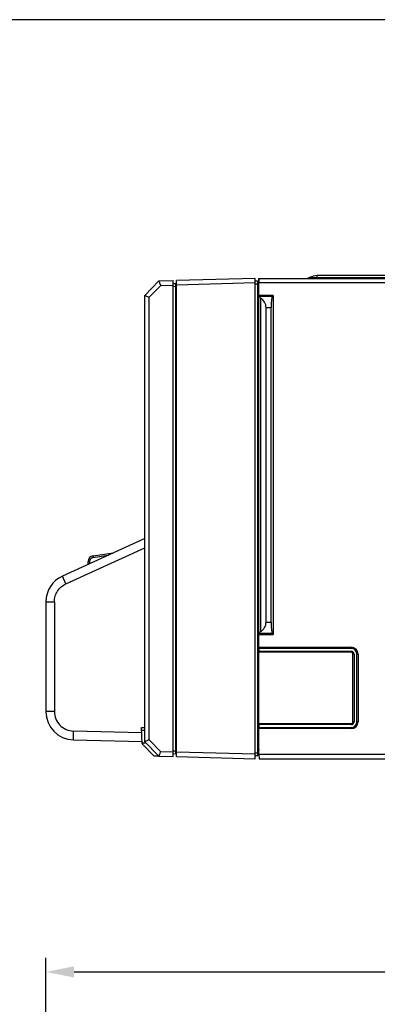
# Model space of a CAD drawing. Header units: millimetres. Extents: x 1895 to 2561, y -1570 to -291.
# Tile 31 of 61: x 2263 to 2327, y -1241 to -1067. Entities that reach past the tile are written whole.
import ezdxf

# ---------------------------------------------------------------- set-up
doc = ezdxf.new("R2010")
doc.units = ezdxf.units.MM
doc.header["$LTSCALE"] = 23.1
doc.header["$PDMODE"] = 3
doc.header["$PDSIZE"] = 0.31
doc.layers.get('0').update_dxf_attribs({"linetype": 'CONTINUOUS'})
doc.layers.get('Defpoints').update_dxf_attribs({"linetype": 'CONTINUOUS'})
doc.layers.add('TEXT', color=7, linetype='CONTINUOUS')
doc.styles.get("Standard").update_dxf_attribs({"font": 'arial.ttf'})
doc.dimstyles.new('DIMSTYLE_2$0', dxfattribs={"dimtxt": 2.5, "dimasz": 3, "dimexe": 0.18, "dimexo": 0.0625, "dimgap": 0.09, "dimtad": 1, "dimdec": 0, "dimdsep": 46, "dimtxsty": 'Standard', "dimblk": '_FILLED', "dimcen": 0.09, "dimadec": 0, "dimazin": 0, "dimtp": 0.01, "dimtm": 0.01, "dimtfac": 1, "dimtdec": 0, "dimtofl": 0, "dimtmove": 0, "dimatfit": 3, "dimldrblk": '_FILLED', "dimfxl": 0, "dimtolj": 1, "dimarcsym": 0})

# ---------------------------------------------------------------- blocks, each defined once
blk = doc.blocks.new('_FILLED')
at = {"color": 0, "linetype": 'ByBlock'}
blk.add_solid([(0, 0), (-1, 0.2), (-1, -0.2)], dxfattribs=at)
blk = doc.blocks.new('*D33')
at = {"color": 0, "linetype": 'Continuous', "lineweight": -2}
for p, q in [((2268.11, -1323.65), (2268.11, -1232.72)), ((2449.11, -1269.25), (2449.11, -1232.72)), ((2273.11, -1235.22), (2444.11, -1235.22))]:
    blk.add_line(p, q, dxfattribs=at)
at = {"layer": 'Defpoints', "color": 0, "linetype": 'Continuous'}
for p in [(2449.11, -1235.22), (2449.11, -1270.25), (2268.11, -1324.65)]:
    blk.add_point(p, dxfattribs=at)
at = {"color": 0, "linetype": 'Continuous', "lineweight": -2, "xscale": 5, "yscale": 5, "zscale": 5, "rotation": 180}
blk.add_blockref('_FILLED', (2268.11, -1235.22), dxfattribs=at)
at = {"color": 0, "linetype": 'Continuous', "lineweight": -2, "xscale": 5, "yscale": 5, "zscale": 5}
blk.add_blockref('_FILLED', (2449.11, -1235.22), dxfattribs=at)
at = {"color": 0, "linetype": 'Continuous', "insert": (2358.61, -1223.97), "char_height": 7.5, "width": 14.9442, "attachment_point": 2, "line_spacing_factor": 0.9}
blk.add_mtext('\\A1;181(7.13)', dxfattribs=at)

msp = doc.modelspace()

# ---------------------------------------------------------------- linework, layer by layer
at = {"color": 7, "linetype": 'Continuous'}
for p, q in [((2288.107, -1112.925), (2285.609, -1115.489)), ((2288.107, -1112.928), (2290.609, -1112.858)), ((2288.433, -1113.715), (2288.107, -1112.928)), ((2290.609, -1197.099), (2290.609, -1112.858)), ((2290.609, -1113.358), (2291.109, -1113.385)), ((2291.109, -1196.573), (2291.109, -1113.385)), ((2305.109, -1112.479), (2291.209, -1112.843)), ((2291.209, -1197.115), (2291.209, -1112.843)), ((2305.109, -1113.278), (2291.209, -1113.642)), ((2305.109, -1197.479), (2305.109, -1112.479)), ((2305.609, -1112.979), (2305.109, -1112.979)), ((2305.609, -1113.479), (2305.109, -1113.479)), ((2305.609, -1196.979), (2305.609, -1112.979)), ((2305.709, -1112.479), (2305.709, -1120.479)), ((2305.719, -1112.479), (2305.718, -1120.479)), ((2305.719, -1112.479), (2446.609, -1112.479)), ((2305.77, -1112.479), (2305.799, -1113.279)), ((2305.799, -1177.754), (2305.799, -1113.279)), ((2446.999, -1113.279), (2305.799, -1113.279)), ((2314.75, -1112.304), (2316.109, -1112.305)), ((2316.109, -1112.305), (2316.109, -1111.979)), ((2424.109, -1111.979), (2316.109, -1111.979)), ((2316.109, -1112.305), (2424.109, -1112.305)), ((2286.388, -1115.815), (2288.433, -1113.715)), ((2288.433, -1113.715), (2290.609, -1113.658)), ((2290.609, -1113.865), (2291.109, -1113.876)), ((2291.209, -1114.443), (2291.109, -1114.446)), ((2291.209, -1115.243), (2291.109, -1115.246)), ((2285.607, -1194.468), (2285.609, -1115.498)), ((2285.609, -1115.498), (2285.609, -1115.489)), ((2285.609, -1194.468), (2285.609, -1115.49)), ((2285.609, -1115.498), (2286.388, -1115.815)), ((2286.388, -1194.143), (2286.388, -1115.815)), ((2305.799, -1115.479), (2305.951, -1115.631)), ((2308.299, -1115.479), (2305.799, -1115.479)), ((2305.951, -1115.631), (2308.146, -1115.631)), ((2306.059, -1115.961), (2306.059, -1174.997)), ((2308.146, -1115.631), (2308.299, -1115.479)), ((2308.299, -1115.479), (2308.299, -1175.479)), ((2307.052, -1173.341), (2307.052, -1117.617)), ((2307.052, -1117.617), (2307.93, -1117.617)), ((2307.93, -1173.341), (2307.93, -1117.617)), ((2291.209, -1119.399), (2291.109, -1119.397)), ((2291.109, -1119.95), (2291.209, -1119.949)), ((2305.609, -1120.479), (2305.745, -1120.479)), ((2305.745, -1176.954), (2305.745, -1120.479)), ((2291.109, -1125.007), (2291.209, -1125.008)), ((2291.209, -1125.558), (2291.109, -1125.561)), ((2291.209, -1151.899), (2291.109, -1151.897)), ((2291.109, -1152.45), (2291.209, -1152.449)), ((2285.613, -1158.488), (2271.03, -1165.154)), ((2291.109, -1157.507), (2291.209, -1157.508)), ((2291.209, -1158.058), (2291.109, -1158.061)), ((2271.63, -1166.554), (2285.609, -1160.164)), ((2276.46, -1161.562), (2280.074, -1161.02)), ((2276.497, -1161.858), (2279.09, -1161.469)), ((2275.609, -1163.061), (2275.609, -1162.551)), ((2275.609, -1162.551), (2275.901, -1162.551)), ((2275.901, -1162.927), (2275.901, -1162.551)), ((2271.63, -1166.554), (2271.03, -1165.154)), ((2268.109, -1169.701), (2268.109, -1189.139)), ((2268.109, -1169.701), (2269.608, -1169.701)), ((2269.608, -1169.701), (2269.608, -1189.14)), ((2307.052, -1173.341), (2307.93, -1173.341)), ((2305.799, -1175.479), (2305.951, -1175.326)), ((2305.799, -1175.479), (2308.299, -1175.479)), ((2308.146, -1175.326), (2305.951, -1175.326)), ((2308.146, -1175.326), (2308.299, -1175.479)), ((2305.745, -1176.954), (2305.609, -1176.954)), ((2305.709, -1192.954), (2305.711, -1176.954)), ((2305.781, -1177.954), (2305.781, -1178.454)), ((2322.129, -1177.954), (2305.792, -1177.954)), ((2305.799, -1177.754), (2322.129, -1177.754)), ((2322.129, -1177.954), (2322.129, -1177.754)), ((2305.792, -1178.454), (2322.129, -1178.454)), ((2305.799, -1191.254), (2305.799, -1178.654)), ((2322.129, -1178.654), (2305.799, -1178.654)), ((2322.129, -1178.654), (2322.129, -1178.454)), ((2322.429, -1190.954), (2322.429, -1178.954)), ((2322.629, -1178.954), (2322.429, -1178.954)), ((2322.629, -1178.954), (2322.629, -1190.954)), ((2323.129, -1190.954), (2323.129, -1178.954)), ((2323.329, -1178.954), (2323.129, -1178.954)), ((2323.329, -1178.954), (2323.329, -1190.954)), ((2291.209, -1184.399), (2291.109, -1184.397)), ((2291.109, -1184.95), (2291.209, -1184.949)), ((2305.609, -1187.379), (2305.71, -1187.379)), ((2305.609, -1187.879), (2305.71, -1187.879)), ((2269.608, -1189.139), (2268.109, -1189.139)), ((2291.109, -1189.542), (2291.209, -1189.54)), ((2291.209, -1189.879), (2291.109, -1189.879)), ((2291.109, -1190.007), (2291.209, -1190.008)), ((2305.709, -1189.879), (2305.609, -1189.879)), ((2285.156, -1194.792), (2285.009, -1191.979)), ((2285.009, -1191.979), (2285.607, -1191.979)), ((2291.209, -1190.558), (2291.109, -1190.561)), ((2305.709, -1191.479), (2305.609, -1191.479)), ((2305.709, -1191.779), (2305.609, -1191.779)), ((2305.781, -1191.454), (2305.781, -1191.954)), ((2322.129, -1191.454), (2305.792, -1191.454)), ((2305.792, -1191.954), (2322.129, -1191.954)), ((2305.799, -1191.254), (2322.129, -1191.254)), ((2322.129, -1191.454), (2322.129, -1191.254)), ((2322.129, -1192.154), (2322.129, -1191.954)), ((2322.429, -1190.954), (2322.629, -1190.954)), ((2323.129, -1190.954), (2323.329, -1190.954)), ((2272.978, -1194.137), (2272.978, -1192.598)), ((2285.058, -1192.914), (2272.978, -1192.598)), ((2285.607, -1192.474), (2285.035, -1192.474)), ((2305.745, -1192.954), (2305.609, -1192.954)), ((2305.745, -1194.979), (2305.745, -1192.954)), ((2305.798, -1196.685), (2305.799, -1192.154)), ((2322.129, -1192.154), (2305.799, -1192.154)), ((2272.978, -1194.137), (2285.139, -1194.456)), ((2285.15, -1194.679), (2285.814, -1194.679)), ((2285.213, -1194.921), (2287.192, -1196.953)), ((2285.609, -1194.468), (2288.107, -1197.033)), ((2288.433, -1196.242), (2286.388, -1194.143)), ((2291.109, -1194.714), (2291.209, -1194.714)), ((2291.109, -1195.512), (2291.209, -1195.514)), ((2305.609, -1194.979), (2305.745, -1194.979)), ((2305.738, -1195.545), (2305.761, -1195.979)), ((2288.035, -1197.032), (2287.33, -1197.013)), ((2288.036, -1196.96), (2288.035, -1197.032)), ((2288.107, -1197.034), (2290.609, -1197.099)), ((2290.609, -1196.299), (2288.433, -1196.242)), ((2290.609, -1196.092), (2291.109, -1196.081)), ((2290.609, -1196.599), (2291.109, -1196.573)), ((2291.209, -1195.814), (2291.109, -1195.812)), ((2305.109, -1196.679), (2291.209, -1196.315)), ((2291.209, -1197.115), (2305.109, -1197.479)), ((2305.609, -1196.479), (2305.109, -1196.479)), ((2305.609, -1196.979), (2305.109, -1196.979)), ((2305.609, -1195.979), (2305.761, -1195.979)), ((2305.782, -1196.376), (2305.609, -1196.379)), ((2305.798, -1196.683), (2446.92, -1196.679)), ((2305.798, -1196.685), (2305.84, -1197.479)), ((2305.84, -1197.479), (2446.878, -1197.479))]:
    msp.add_line(p, q, dxfattribs=at)
for centre, radius, start, end in [((2314.023, -1110.879), 1.6, 270, 296.96239), ((2316.109, -1114.979), 3, 90, 116.96239), ((2305.609, -1114.979), 2.5, 270, 272.33389), ((2276.609, -1162.551), 1, 98.53077, 180), ((2273.109, -1169.701), 5, 114.56717, 180), ((2322.129, -1178.954), 1.2, 0, 90), ((2322.129, -1178.954), 1, 0, 90), ((2299.037, -1176.418), 7.159, 337.12976, 338.8023), ((2322.129, -1178.954), 0.5, 0, 90), ((2322.129, -1178.954), 0.3, 0, 90), ((2304.951, -1175.879), 6.75, 275.59456, 276.4605), ((2304.951, -1175.879), 7.75, 274.87062, 275.62361), ((2273.109, -1189.139), 5, 180, 268.5), ((2322.129, -1190.954), 1.2, 270, 360), ((2322.129, -1190.954), 1, 270, 0), ((2322.129, -1190.954), 0.5, 270, 360), ((2322.129, -1190.954), 0.3, 270, 0), ((2304.085, -1193.779), 2, 35.61823, 40.30184), ((2285.356, -1194.782), 0.2, 183, 224.25), ((2287.335, -1196.813), 0.2, 224.25, 268.5)]:
    msp.add_arc(centre, radius, start, end, dxfattribs=at)
for centre, major_axis, ratio, start_param, end_param in [((2305.921, -1117.617), (0, 2), 0.1227846, -0.5955144, -0.122173), ((2304.791, -1117.617), (2.261, 0), 0.8847253, 0, 0.9752819), ((2308.176, -1117.617), (0, 2), 0.1227846, 0.122173, 1.5707963), ((2304.791, -1173.341), (2.261, 0), 0.8847253, -0.9752819, 0), ((2308.176, -1173.341), (0, 2), 0.1227846, -4.712389, -3.2637657), ((2305.921, -1173.341), (0, 2), 0.1227846, -3.0194196, -2.5460783), ((2305.792, -1177.754), (0, 0.2), 0.0359693, -3.1415927, -1.5707963), ((2305.792, -1178.654), (0, 0.2), 0.0359693, -1.5707963, 0), ((2305.792, -1191.254), (0, 0.2), 0.0359693, -3.1415927, -1.5707963), ((2305.792, -1192.154), (0, 0.2), 0.0359693, -1.5707963, 0), ((2305.709, -1194.979), (0, 1), 0.0359693, -2.172292, -1.5707963)]:
    msp.add_ellipse(centre, major_axis=major_axis, ratio=ratio, start_param=start_param, end_param=end_param, dxfattribs=at)
for points, knots in [([(2275.901, -1162.551), (2275.901, -1162.388), (2276.022, -1162.052), (2276.336, -1161.882), (2276.497, -1161.858)], [0, 0, 0, 0, 0.4999458, 1, 1, 1, 1]), ([(2276.46, -1161.562), (2276.458, -1161.562), (2276.462, -1161.574), (2276.46, -1161.587), (2276.464, -1161.616), (2276.468, -1161.651), (2276.474, -1161.696), (2276.483, -1161.766), (2276.491, -1161.821), (2276.497, -1161.858)], [0, 0, 0, 0, 0.020023, 0.0769861, 0.169116, 0.2932737, 0.4446067, 0.6179274, 1, 1, 1, 1]), ([(2269.608, -1169.701), (2269.608, -1169.373), (2269.703, -1168.713), (2270.118, -1167.805), (2270.77, -1167.051), (2271.332, -1166.691), (2271.63, -1166.554)], [0, 0, 0, 0, 0.2500288, 0.5000403, 0.7500298, 1, 1, 1, 1]), ([(2269.608, -1189.14), (2269.608, -1189.582), (2269.783, -1190.477), (2270.528, -1191.614), (2271.646, -1192.389), (2272.536, -1192.587), (2272.978, -1192.598)], [0, 0, 0, 0, 0.2500583, 0.5000545, 0.750018, 1, 1, 1, 1]), ([(2288.107, -1197.03), (2288.129, -1196.963), (2288.176, -1196.829), (2288.26, -1196.634), (2288.348, -1196.439), (2288.405, -1196.308), (2288.433, -1196.242)], [0, 0, 0, 0, 0.2479958, 0.4982043, 0.7492748, 1, 1, 1, 1])]:
    msp.add_open_spline(points, degree=3, knots=knots, dxfattribs=at)
msp.add_open_spline([(2286.388, -1194.143), (2286.127, -1194.25), (2285.867, -1194.36), (2285.607, -1194.468)], degree=3, dxfattribs=at)
at = {"layer": 'TEXT'}
msp.add_lwpolyline([(1895.285, -1066.677), (1895.285, -1569.885), (2561.344, -1569.885), (2561.344, -1066.677)], close=True, dxfattribs=at)

# ---------------------------------------------------------------- dimensions: what is measured, and where the dimension line sits
at = {"color": 0, "linetype": 'Continuous'}
dim = msp.add_linear_dim(base=(2449.109, -1235.218), p1=(2268.109, -1324.648), p2=(2449.109, -1270.248), text='<>(7.13)', dimstyle='DIMSTYLE_2$0', override={"dimscale": 2.5, "dimtxt": 3, "dimasz": 2, "dimexe": 1, "dimexo": 0.4, "dimgap": 0.5, "dimtad": 3, "dimdec": 2}, dxfattribs=at)
dim.commit()
dim.dimension.update_dxf_attribs({"geometry": '*D33', "text_midpoint": (2358.609, -1235.218), "dimtype": 160})

doc.saveas('drawing.dxf')
